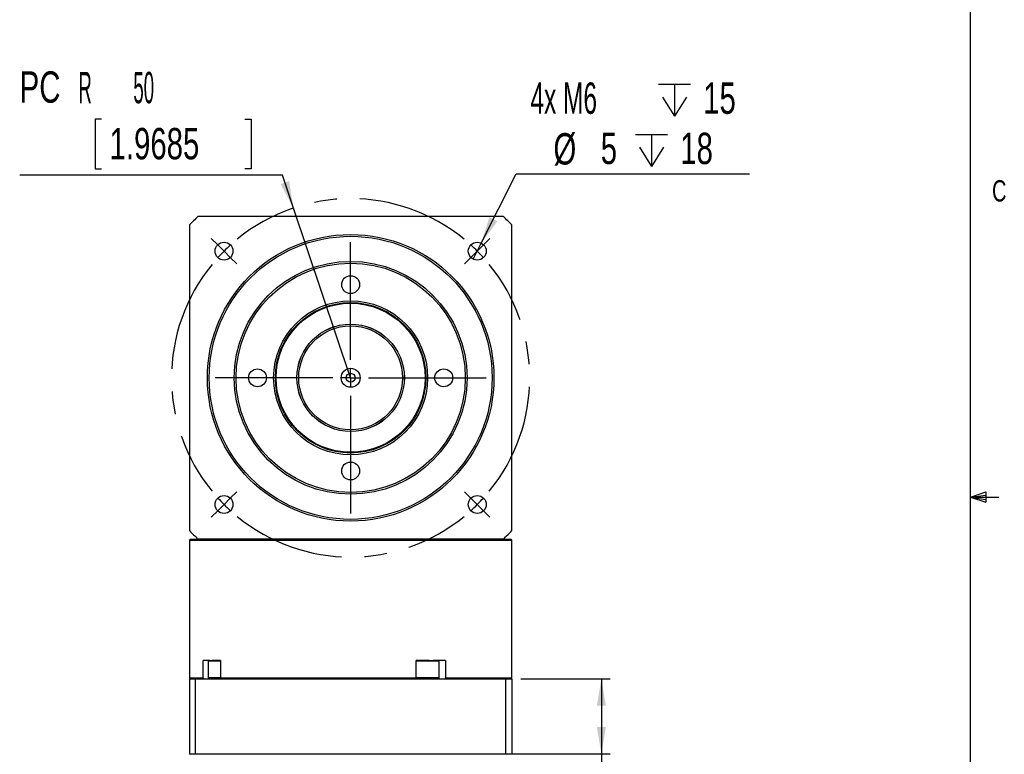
# Model space of a CAD drawing. Extents: x 11 to 421, y 5 to 275.
# Tile 4 of 9: x 310 to 420, y 111 to 193. Entities that reach past the tile are written whole.
import ezdxf
from ezdxf.enums import TextEntityAlignment as Align

# ---------------------------------------------------------------- set-up
doc = ezdxf.new("R2010")
doc.units = 0
doc.linetypes.add('CENTERX2', pattern=[20.32, 12.7, -2.54, 2.54, -2.54])
doc.layers.get('0').update_dxf_attribs({"linetype": 'CONTINUOUS'})
doc.dimstyles.new('SLDDIMSTYLE0', dxfattribs={"dimtxt": 2.38125, "dimasz": 3, "dimexe": 0, "dimexo": 0.0625, "dimgap": 0.595313, "dimtad": 1, "dimlfac": 2.5, "dimrnd": 1e-09, "dimzin": 12, "dimsah": 1, "dimcen": 0.09, "dimazin": 3, "dimtfac": 1, "dimtofl": 0, "dimtmove": 0, "dimatfit": 3})
doc.dimstyles.new('SLDDIMSTYLE1', dxfattribs={"dimtxt": 3.5, "dimasz": 3, "dimexe": 0, "dimexo": 0.0625, "dimgap": 0.875, "dimtad": 0, "dimtih": 1, "dimtoh": 1, "dimlfac": 2.5, "dimrnd": 1e-09, "dimzin": 12, "dimblk1": 'NONE', "dimsah": 1, "dimcen": 0, "dimazin": 3, "dimtfac": 1, "dimtmove": 0, "dimatfit": 3})
doc.dimstyles.new('SLDDIMSTYLE2', dxfattribs={"dimtxt": 3.5, "dimasz": 3, "dimexe": 0, "dimexo": 0.0625, "dimgap": 0.875, "dimtad": 0, "dimtih": 1, "dimtoh": 1, "dimlfac": 2.5, "dimrnd": 1e-09, "dimzin": 12, "dimsah": 1, "dimcen": 0, "dimazin": 3, "dimtfac": 1, "dimtofl": 0, "dimtmove": 0, "dimatfit": 3})

# ---------------------------------------------------------------- blocks, each defined once
blk = doc.blocks.new('SW_SYMBOL_HOLE_DEPTH')
at = {"color": 0, "linetype": 'CONTINUOUS'}
for p, q in [((0, 875), (800, 875)), ((400, 875), (400, 75)), ((100, 555), (400, 75)), ((700, 555), (400, 75))]:
    blk.add_line(p, q, dxfattribs=at)
blk = doc.blocks.new('*D24')
at = {"color": 7, "linetype": 'CONTINUOUS'}
for p, q in [((361.33, 168.38), (365.24, 176.11)), ((365.24, 176.11), (391.28, 176.11)), ((360.43, 166.6), (361.33, 168.38))]:
    blk.add_line(p, q, dxfattribs=at)
blk.add_solid([(361.33, 168.38), (363.13, 170.83), (362.24, 171.29)], dxfattribs=at)
at = {"color": 7, "linetype": 'CONTINUOUS', "xscale": 0.0044707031, "yscale": 0.0044707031, "zscale": 0.0044707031}
for p in [(381.11, 182.21), (378.55, 176.6)]:
    blk.add_blockref('SW_SYMBOL_HOLE_DEPTH', p, dxfattribs=at)
at = {"color": 7, "linetype": 'CONTINUOUS'}
for s, width, p in [('4x M6 ', 0.583333, (366.82, 181.77, 4.14)), ('15', 0.7, (386.11, 181.77, 4.14)), ('%%c', 0.7, (369.39, 176.11, 4.14)), ('5 ', 0.7, (374.67, 176.16, 4.14)), ('18', 0.7, (383.55, 176.16, 4.14))]:
    blk.add_text(s, height=3.5, dxfattribs=dict(at, width=width)).set_placement(p, align=Align.BOTTOM_LEFT)
blk = doc.blocks.new('_NONE')
blk = doc.blocks.new('*D25')
at = {"color": 7, "linetype": 'CONTINUOUS'}
for p, q in [((318.93, 182.24), (318.22, 182.24)), ((318.22, 182.24), (318.22, 176.69)), ((334.93, 182.24), (335.64, 182.24)), ((335.64, 182.24), (335.64, 176.69)), ((339.12, 175.97), (309.78, 175.97)), ((318.22, 176.69), (318.93, 176.69)), ((335.64, 176.69), (334.93, 176.69)), ((340.35, 172.3), (339.12, 175.97)), ((346.74, 153.35), (340.35, 172.3))]:
    blk.add_line(p, q, dxfattribs=at)
blk.add_solid([(340.35, 172.3), (339.87, 175.3), (338.92, 174.98)], dxfattribs=at)
for s, width, p in [('PC', 0.7, (309.78, 183.01, 4.14)), ('R        50', 0.445455, (316.33, 182.95, 4.14)), ('1.9685', 0.7, (319.82, 176.69, 4.14))]:
    blk.add_text(s, height=3.5, dxfattribs=dict(at, width=width)).set_placement(p, align=Align.BOTTOM_LEFT)
blk = doc.blocks.new('*D26')
at = {"color": 7, "linetype": 'CONTINUOUS'}
for p, q in [((365.74, 119.75), (375.74, 119.75)), ((374.74, 119.75), (374.74, 111.35)), ((361.31, 111.35), (375.74, 111.35)), ((374.74, 111.35), (374.74, 94.02)), ((370.47, 106.63), (370.47, 107.11)), ((370.47, 107.11), (374.26, 107.11)), ((374.26, 107.11), (374.26, 106.63)), ((370.47, 95.74), (370.47, 95.26)), ((374.26, 95.26), (374.26, 95.74)), ((370.47, 95.26), (374.26, 95.26))]:
    blk.add_line(p, q, dxfattribs=at)
for points in [[(374.74, 119.75), (374.24, 116.75), (375.24, 116.75)], [(374.74, 111.35), (375.24, 114.35), (374.24, 114.35)]]:
    blk.add_solid(points, dxfattribs=at)
at = {"color": 7, "linetype": 'CONTINUOUS', "width": 0.7}
for s, p in [('0.8268', (374.26, 96.35, 4.14)), ('21', (369.99, 98.46, 4.14))]:
    blk.add_text(s, height=2.381, rotation=90, dxfattribs=at).set_placement(p, align=Align.BOTTOM_LEFT)
blk = doc.blocks.new('SW_CENTERMARKSYMBOL_2')
at = {"color": 0, "linetype": 'CONTINUOUS'}
for p, q in [((-28.99, 28.99), (-29.7, 29.7)), ((0.71, 28.99), (1.41, 29.7)), ((-28.28, 28.28), (-28.99, 28.99)), ((-14.14, 16.14), (-14.14, 29.28)), ((0, 28.28), (0.71, 28.99)), ((-28.28, 28.28), (-27.58, 27.58)), ((-27.58, 27.58), (-26.87, 26.87)), ((-0.71, 27.58), (-1.41, 26.87)), ((0, 28.28), (-0.71, 27.58)), ((-14.14, 14.14), (-14.14, 15.14)), ((-16.14, 14.14), (-29.28, 14.14)), ((-14.14, 14.14), (-15.14, 14.14)), ((-14.14, 14.14), (-14.14, 13.14)), ((-14.14, 14.14), (-13.14, 14.14)), ((-12.14, 14.14), (1, 14.14)), ((-14.14, 12.14), (-14.14, -1)), ((-27.58, 0.71), (-26.87, 1.41)), ((-0.71, 0.71), (-1.41, 1.41)), ((-28.28, 0), (-28.99, -0.71)), ((-28.28, 0), (-27.58, 0.71)), ((0, 0), (-0.71, 0.71)), ((0, 0), (0.71, -0.71)), ((-28.99, -0.71), (-29.7, -1.41)), ((0.71, -0.71), (1.41, -1.41))]:
    blk.add_line(p, q, dxfattribs=at)
at = {"color": 0, "linetype": 'CENTERX2'}
for start, end in [(50.7296, 129.2704), (140.7296, 219.2704), (320.7296, 39.2704), (230.7296, 309.2704)]:
    blk.add_arc((-14.14, 14.14), 20, start, end, dxfattribs=at)
at = {"color": 0, "linetype": 'CONTINUOUS'}
for start, end in [(132.1352, 135), (45, 47.8648), (135, 137.8648), (42.1352, 45), (222.1352, 225), (225, 227.8648), (315, 317.8648), (312.1352, 315)]:
    blk.add_arc((-14.14, 14.14), 20, start, end, dxfattribs=at)

msp = doc.modelspace()

# ---------------------------------------------------------------- linework, layer by layer
at = {"color": 7, "linetype": 'CONTINUOUS'}
for p, q in [((415.9568, 9.9587), (415.9568, 270.3087)), ((363.7989, 171.3476), (329.6791, 171.3476)), ((328.739, 170.4075), (328.739, 136.2877)), ((364.739, 136.2877), (364.739, 170.4075)), ((415.9568, 140.0249), (417.6632, 140.6348)), ((415.9568, 140.0249), (417.6632, 140.2545)), ((415.9568, 140.0249), (419.1318, 140.0249)), ((415.9568, 140.0249), (417.6632, 139.4514)), ((415.9568, 140.0249), (417.6632, 139.7631)), ((417.6632, 140.6348), (417.6632, 139.4514)), ((328.859, 135.3476), (328.739, 135.2276)), ((328.859, 135.3476), (329.6791, 135.3476)), ((363.7989, 135.3476), (329.6791, 135.3476)), ((363.7989, 135.3476), (364.619, 135.3476)), ((364.739, 135.2276), (364.619, 135.3476)), ((328.739, 135.2276), (328.739, 119.8676)), ((328.739, 135.2276), (364.739, 135.2276)), ((364.739, 119.8676), (364.739, 135.2276)), ((331.0193, 121.7876), (330.2876, 121.7876)), ((330.2876, 119.8676), (330.2876, 121.7876)), ((330.9162, 121.7876), (330.8362, 121.7076)), ((330.8362, 121.7076), (330.8362, 119.8676)), ((331.6862, 121.7076), (330.8362, 121.7076)), ((331.0193, 121.7876), (331.2852, 121.7876)), ((332.1876, 121.7876), (331.2852, 121.7876)), ((332.1876, 121.7076), (331.6862, 121.7076)), ((332.1876, 121.7876), (332.1876, 119.8676)), ((355.5078, 121.7876), (354.0433, 121.7876)), ((354.0433, 119.8676), (354.0433, 121.7876)), ((356.4112, 121.7076), (354.0433, 121.7076)), ((355.5078, 121.7876), (355.9683, 121.7876)), ((357.3342, 121.7876), (355.9683, 121.7876)), ((356.639, 121.7076), (356.4112, 121.7076)), ((356.639, 121.7076), (356.559, 121.7876)), ((356.639, 119.8676), (356.639, 121.7076)), ((357.3342, 121.7876), (357.3342, 119.8676)), ((328.739, 119.8676), (328.859, 119.7476)), ((328.739, 119.8676), (330.2876, 119.8676)), ((330.2876, 119.8676), (330.3921, 119.7476)), ((330.8362, 119.8676), (330.9162, 119.7876)), ((332.1876, 119.8676), (330.8362, 119.8676)), ((332.1876, 119.8676), (354.0433, 119.8676)), ((332.1876, 119.8676), (332.2921, 119.7476)), ((354.0433, 119.8676), (353.9829, 119.7476)), ((356.639, 119.8676), (354.0433, 119.8676)), ((356.559, 119.7876), (356.639, 119.8676)), ((357.3342, 119.8676), (357.2738, 119.7476)), ((357.3342, 119.8676), (364.739, 119.8676)), ((364.619, 119.7476), (364.739, 119.8676)), ((328.739, 119.7476), (328.739, 111.3476)), ((328.739, 119.7476), (329.3896, 119.7476)), ((329.3896, 119.7476), (329.3896, 111.3476)), ((329.3896, 119.7476), (364.0883, 119.7476)), ((332.2547, 119.7876), (330.9162, 119.7876)), ((356.559, 119.7876), (354.0028, 119.7876)), ((364.0883, 119.7476), (364.739, 119.7476)), ((364.0883, 111.3476), (364.0883, 119.7476)), ((364.739, 119.7476), (364.739, 111.3476)), ((329.3896, 111.3476), (328.739, 111.3476)), ((364.0883, 111.3476), (329.3896, 111.3476)), ((364.739, 111.3476), (364.0883, 111.3476))]:
    msp.add_line(p, q, dxfattribs=at)
at = {"color": 8, "linetype": 'CONTINUOUS'}
for p, q in [((356.5844, 121.7621), (356.5844, 121.7876)), ((331.5862, 119.7876), (331.5862, 119.7476)), ((356.5844, 119.7476), (356.5844, 119.813))]:
    msp.add_line(p, q, dxfattribs=at)
at = {"color": 7, "linetype": 'CONTINUOUS'}
for centre, radius in [((346.739, 153.3476), 16), ((346.739, 153.3476), 15.8), ((332.5969, 167.4897), 1), ((360.8811, 167.4897), 1), ((346.739, 153.3476), 13), ((346.739, 153.3476), 12.8), ((346.739, 163.7476), 1), ((346.739, 153.3476), 8.6), ((346.739, 153.3476), 8.4), ((346.739, 153.3476), 8.32), ((346.739, 153.3476), 6), ((346.739, 153.3476), 5.992), ((346.739, 153.3476), 5.8), ((336.339, 153.3476), 1), ((346.739, 153.3476), 1.06), ((357.139, 153.3476), 1), ((346.739, 153.3476), 0.5), ((346.739, 142.9476), 1), ((332.5969, 139.2054), 1), ((360.8811, 139.2054), 1)]:
    msp.add_circle(centre, radius, dxfattribs=at)
for start, end in [(133.464024, 136.535977), (43.464024, 46.535977), (223.464023, 226.535977), (313.464023, 316.535976)]:
    msp.add_arc((346.739, 153.3476), 24.8, start, end, dxfattribs=at)

# ---------------------------------------------------------------- block references
msp.add_blockref('SW_CENTERMARKSYMBOL_2', (360.8811, 139.2054), dxfattribs=at)

# ---------------------------------------------------------------- texts
at = {"color": 7, "linetype": 'CONTINUOUS', "width": 0.7}
msp.add_text('C', height=2.3813, dxfattribs=at).set_placement((418.368, 172.3194), align=Align.BOTTOM_LEFT)

# ---------------------------------------------------------------- dimensions: what is measured, and where the dimension line sits
at = {"color": 7, "linetype": 'CONTINUOUS'}
dim = msp.add_radius_dim(center=(346.739, 153.3476), mpoint=(340.353, 172.3007), text='PCR        <>', dimstyle='SLDDIMSTYLE2', dxfattribs=at)
dim.commit()
dim.dimension.update_dxf_attribs({"geometry": '*D25', "text_midpoint": (323.6541, 182.2684), "dimtype": 164})
dim = msp.add_diameter_dim_2p(p1=(360.4302, 166.5972), p2=(361.3321, 168.3823), text='4x M6 {\\fGDT;x}15\\P%%c5 {\\fGDT;x}18', dimstyle='SLDDIMSTYLE1', dxfattribs=at)
dim.commit()
dim.dimension.update_dxf_attribs({"geometry": '*D24', "text_midpoint": (379.0545, 181.7211), "dimtype": 163})
dim = msp.add_linear_dim(base=(374.739, 111.3476), p1=(364.739, 119.7476), p2=(360.3069, 111.3476), angle=90, dimstyle='SLDDIMSTYLE0', dxfattribs=at)
dim.commit()
dim.dimension.update_dxf_attribs({"geometry": '*D26', "text_midpoint": (374.739, 101.1856), "dimtype": 160})

doc.saveas('drawing.dxf')
